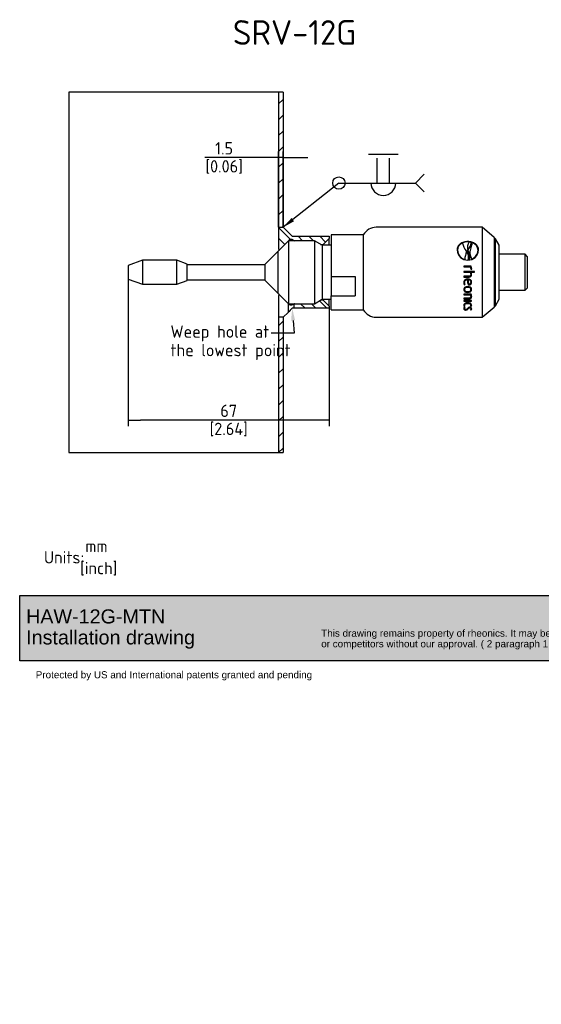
# Paper-space layout 'Installation' of a CAD drawing. Header units: millimetres. Extents: x -20 to 276, y -85 to 194.
# Tile 1 of 2: x -20 to 128, y -85 to 194. Entities that reach past the tile are written whole.
import ezdxf
from ezdxf import colors
from ezdxf.entities.mleader import LeaderData, LeaderLine
from ezdxf.math import Vec2, Vec3

# ---------------------------------------------------------------- set-up
doc = ezdxf.new("R2010")
doc.units = ezdxf.units.MM
for name, color, linetype in [('Default', 7, 'Continuous'), ('HAW-12G-MTN', 7, 'Continuous'), ('SRV_G0.5_B', 7, 'Continuous'), ('WALL-THIN', 7, 'Continuous')]:
    doc.layers.add(name, color=color, linetype=linetype)
doc.styles.add('SEACAD_Solid_Edge_ISO', font='seiso.ttf')
doc.dimstyles.new('Rheonics_Publish', dxfattribs={"dimtxt": 3.5, "dimasz": 3.5, "dimexe": 1.75, "dimexo": 0, "dimgap": 0.875, "dimtad": 1, "dimdec": 1, "dimlfac": 0.333333, "dimdsep": 46, "dimtxsty": 'SEACAD_Solid_Edge_ISO', "dimblk1": '_SE_FILLED', "dimblk2": '_SE_FILLED', "dimsah": 1, "dimcen": 1.75, "dimazin": 0, "dimtfac": 0.5, "dimtdec": 3, "dimtmove": 0, "dimatfit": 3, "dimfxl": 1, "dimarcsym": 0})
picture_1 = doc.add_image_def('image1.jpg', size_in_pixel=(1363, 928))
pattern_1 = [(315, (-20.132, 2e-15), (1.534422, 1.534422), [])]

# ---------------------------------------------------------------- blocks, each defined once
blk = doc.blocks.new('_SE_FILLED')
at = {"color": 0}
blk.add_line((0, 0), (-1, 0), dxfattribs=at)
blk.add_solid([(0, 0), (-1, -0.1665), (-1, 0.1665), (0, 0)], dxfattribs=at)
blk = doc.blocks.new('DMBLK30')
at = {"layer": 'Default', "color": 0, "linetype": 'Continuous', "lineweight": -2, "transparency": 16777216}
for p, q in [((53.43, 135.22), (53.43, 156.73)), ((54.71, 135.22), (54.71, 156.73)), ((49.93, 154.98), (32.54, 154.98)), ((54.71, 154.98), (53.43, 154.98)), ((58.21, 154.98), (61.71, 154.98))]:
    blk.add_line(p, q, dxfattribs=at)
at = {"layer": 'Defpoints', "color": 0, "linetype": 'Continuous', "transparency": 16777216}
for p in [(54.71, 154.98), (53.43, 135.22), (54.71, 135.22)]:
    blk.add_point(p, dxfattribs=at)
at = {"layer": 'Default', "color": 0, "linetype": 'Continuous', "lineweight": -2, "transparency": 16777216, "xscale": 3.5, "yscale": 3.5, "zscale": 3.5}
blk.add_blockref('_SE_FILLED', (53.43, 154.98), dxfattribs=at)
at = {"layer": 'Default', "color": 0, "linetype": 'Continuous', "lineweight": -2, "transparency": 16777216, "xscale": 3.5, "yscale": 3.5, "zscale": 3.5, "rotation": 180}
blk.add_blockref('_SE_FILLED', (54.71, 154.98), dxfattribs=at)
at = {"layer": 'Default', "color": 0, "linetype": 'Continuous', "transparency": 16777216, "char_height": 3.5, "attachment_point": 5, "style": 'SEACAD_Solid_Edge_ISO'}
for s, insert in [('\\A1;1.5', (38, 157.61)), ('[0.06]', (38, 152.33))]:
    blk.add_mtext(s, dxfattribs=dict(at, insert=insert))
blk = doc.blocks.new('SEANNOT_GROUP11')
at = {"layer": 'Default', "linetype": 'Continuous'}
blk.add_hatch(color=7, dxfattribs=at).paths.add_polyline_path([(77.22, 137.86), (74.84, 135.22), (77.94, 136.94)])
at = {"layer": 'Default', "color": 7, "linetype": 'Continuous'}
for p, q in [((99.03, 155.93), (107.43, 155.93)), ((101.48, 147.77), (101.48, 154.77)), ((104.98, 147.77), (104.98, 154.77)), ((90.63, 147.77), (95.88, 147.77)), ((90.63, 147.77), (112.33, 147.77))]:
    blk.add_line(p, q, dxfattribs=at)
for points in [[(114.8, 145.29), (112.33, 147.77), (112.33, 147.77), (114.8, 150.24)], [(90.63, 147.77), (74.84, 135.22)]]:
    blk.add_lwpolyline(points, dxfattribs=at)
blk.add_circle((90.63, 147.77), 1.75, dxfattribs=at)
blk.add_arc((103.23, 147.77), 3.5, 180, 0, dxfattribs=at)
blk = doc.blocks.new('DMBLK32')
at = {"layer": 'Default', "color": 0, "linetype": 'Continuous', "lineweight": -2, "transparency": 16777216}
for p, q in [((10.81, 122.47), (10.81, 78.83)), ((67.78, 112.27), (67.78, 78.83)), ((64.28, 80.58), (14.31, 80.58))]:
    blk.add_line(p, q, dxfattribs=at)
at = {"layer": 'Defpoints', "color": 0, "linetype": 'Continuous', "transparency": 16777216}
for p in [(10.81, 122.47), (67.78, 112.27), (10.81, 80.58)]:
    blk.add_point(p, dxfattribs=at)
at = {"layer": 'Default', "color": 0, "linetype": 'Continuous', "lineweight": -2, "transparency": 16777216, "xscale": 3.5, "yscale": 3.5, "zscale": 3.5, "rotation": 180}
blk.add_blockref('_SE_FILLED', (10.81, 80.58), dxfattribs=at)
at = {"layer": 'Default', "color": 0, "linetype": 'Continuous', "lineweight": -2, "transparency": 16777216, "xscale": 3.5, "yscale": 3.5, "zscale": 3.5}
blk.add_blockref('_SE_FILLED', (67.78, 80.58), dxfattribs=at)
at = {"layer": 'Default', "color": 0, "linetype": 'Continuous', "transparency": 16777216, "char_height": 3.5, "attachment_point": 5, "style": 'SEACAD_Solid_Edge_ISO'}
for s, insert in [('\\A1;67', (39.3, 83.22)), ('[2.64]', (39.3, 77.93))]:
    blk.add_mtext(s, dxfattribs=dict(at, insert=insert))
blk = doc.blocks.new('_DOT')
at = {"color": 0}
blk.add_line((0, 0), (-1, 0), dxfattribs=at)
at = {"color": 0, "const_width": 0.333}
blk.add_lwpolyline([(-0.1665, 0, 1), (0.1665, 0, 1)], format="xyb", close=True, dxfattribs=at)
blk = doc.blocks.new('SE9')
at = {"layer": 'WALL-THIN', "linetype": 'Continuous'}
h = blk.add_hatch(dxfattribs=at)
h.set_pattern_fill('LINE', angle=45, style=0)
h.paths.add_polyline_path([(74.84, 173.52), (73.57, 173.52), (73.57, 135.22), (73.59, 135.22), (74.84, 135.22)])
h = blk.add_hatch(dxfattribs=at)
h.set_pattern_fill('LINE', angle=45, style=0)
h.paths.add_polyline_path([(73.57, 71.37), (74.84, 71.37), (74.84, 109.72), (73.59, 109.72), (73.57, 109.72)])
at = {"layer": 'HAW-12G-MTN', "color": 7, "linetype": 'Continuous'}
for p, q in [((73.59, 129.06), (73.59, 135.22)), ((73.59, 135.22), (74.87, 135.22)), ((74.87, 135.22), (77.42, 132.67)), ((76.42, 131.38), (76.87, 131.82)), ((76.87, 131.82), (76.87, 131.38)), ((76.87, 131.82), (77.29, 131.82)), ((77.29, 131.82), (77.29, 131.38)), ((77.29, 131.82), (78.06, 131.38)), ((77.42, 132.67), (87.92, 132.67)), ((86.22, 130.39), (87.92, 132.09)), ((87.92, 132.67), (87.92, 132.09)), ((87.92, 130.12), (87.92, 132.09)), ((73.59, 129.06), (73.59, 128.58)), ((85.46, 130.39), (86.22, 130.39)), ((86.22, 130.12), (86.22, 130.39)), ((73.59, 116.36), (73.59, 115.88)), ((73.59, 109.72), (73.59, 115.88)), ((86.22, 114.55), (85.46, 114.55)), ((86.22, 114.55), (86.22, 114.82)), ((87.92, 112.85), (86.22, 114.55)), ((87.92, 112.85), (87.92, 114.82)), ((76.23, 113.72), (76.23, 111.08)), ((76.87, 113.57), (76.87, 113.16)), ((77.29, 113.57), (77.29, 113.16)), ((78.06, 113.57), (77.93, 113.49)), ((77.93, 112.27), (77.93, 113.49)), ((87.92, 112.27), (77.93, 112.27)), ((87.92, 112.85), (87.92, 112.27)), ((74.87, 109.72), (73.59, 109.72)), ((76.23, 111.08), (74.87, 109.72))]:
    blk.add_line(p, q, dxfattribs=at)
for centre, radius, start, end in [((73.8, 129.06), 0.213, 180, 285.827), ((73.8, 115.88), 0.213, 74.173, 180), ((101.2, 87.91), 34.07, 134.2828, 137.1422), ((62.35, 98.4), 20.7, 45.4653, 47.1032), ((77.08, 103.73), 9.43, 88.7088, 91.2912), ((83.23, 102.53), 12.17, 115.8013, 119.1856), ((77.07, 102.02), 10.29, 85.2337, 88.0965)]:
    blk.add_arc(centre, radius, start, end, dxfattribs=at)
at = {"layer": 'SRV_G0.5_B', "color": 7, "linetype": 'Continuous'}
for p, q in [((131.22, 135.22), (101.22, 135.22)), ((131.22, 135.22), (131.22, 109.72)), ((134.62, 132.37), (131.22, 135.22)), ((76.38, 131.38), (73.39, 128.38)), ((76.38, 131.38), (76.38, 113.57)), ((83.75, 131.38), (76.38, 131.38)), ((83.75, 131.38), (83.75, 113.57)), ((85.92, 130.12), (83.75, 131.38)), ((88.47, 133.1), (88.47, 121.33)), ((97.54, 133.1), (88.47, 133.1)), ((97.54, 133.1), (97.54, 111.85)), ((127.15, 131.11), (127.15, 131.17)), ((134.62, 132.37), (134.62, 112.57)), ((134.96, 131.97), (134.62, 132.37)), ((134.96, 112.97), (134.96, 131.97)), ((136.03, 130.12), (134.96, 131.97)), ((73.38, 128.38), (69.77, 124.77)), ((73.38, 128.38), (73.38, 116.56)), ((73.39, 128.38), (73.38, 128.38)), ((73.39, 128.38), (73.39, 116.56)), ((85.92, 130.12), (85.92, 114.82)), ((88.47, 130.12), (85.92, 130.12)), ((124.23, 128.68), (124.23, 128.72)), ((127.03, 129.71), (127.03, 129.67)), ((127.11, 128.82), (127.12, 128.85)), ((127.35, 129.15), (127.14, 128.86)), ((127.14, 128.81), (127.35, 129.11)), ((127.14, 128.86), (127.14, 128.79)), ((127.35, 129.11), (127.35, 129.15)), ((128.07, 130.64), (128.07, 130.69)), ((128.39, 130.81), (128.39, 130.87)), ((130.07, 128.68), (130.07, 128.72)), ((136.03, 114.82), (136.03, 130.12)), ((35.03, 125.87), (30.94, 124.38)), ((35.03, 125.87), (35.03, 119.07)), ((44.75, 125.87), (35.03, 125.87)), ((44.75, 119.07), (44.75, 125.87)), ((47.67, 124.81), (44.75, 125.87)), ((126.3, 126.13), (126.3, 126.16)), ((126.82, 128.28), (126.82, 128.32)), ((126.82, 128.26), (126.83, 128.3)), ((126.82, 128.24), (126.82, 128.28)), ((127.24, 126), (127.25, 126.04)), ((127.57, 126.03), (127.58, 126.07)), ((127.7, 126.65), (127.7, 126.69)), ((127.72, 128.11), (127.72, 128.07)), ((128.27, 126.22), (128.27, 126.25)), ((136.62, 127.57), (136.03, 127.57)), ((143.42, 127.57), (136.62, 127.57)), ((143.42, 117.37), (143.42, 127.57)), ((144.1, 126.89), (143.42, 127.57)), ((144.1, 118.05), (144.1, 126.89)), ((30.94, 124.38), (30.94, 120.56)), ((47.67, 120.13), (47.67, 124.81)), ((69.77, 124.6), (47.67, 124.6)), ((69.77, 120.18), (69.77, 124.77)), ((128.1, 124.23), (126.04, 124.23)), ((126.04, 124.23), (126.04, 124)), ((128.1, 124.22), (126.04, 124.22)), ((126.04, 124), (127.96, 124)), ((128.04, 123.52), (128.03, 123.36)), ((128.04, 123.49), (128.03, 123.36)), ((128.03, 123.36), (128.23, 123.31)), ((128.04, 123.49), (128.04, 123.5)), ((128.1, 124.22), (128.1, 124.23)), ((30.94, 120.56), (35.03, 119.07)), ((44.75, 119.07), (47.67, 120.13)), ((47.67, 120.34), (69.77, 120.34)), ((69.77, 120.18), (73.38, 116.56)), ((88.47, 121.33), (95.27, 121.33)), ((88.47, 121.33), (88.47, 115.83)), ((95.27, 121.33), (95.27, 115.83)), ((129.02, 122.72), (126.04, 122.72)), ((126.04, 122.72), (126.04, 122.72)), ((129.02, 122.72), (126.04, 122.72)), ((126.04, 122.72), (126.04, 122.48)), ((126.04, 122.48), (127.9, 122.48)), ((127.52, 121.37), (126.04, 121.37)), ((126.04, 121.37), (126.04, 121.13)), ((126.04, 121.14), (127.53, 121.14)), ((126.04, 121.13), (127.53, 121.13)), ((127, 120.38), (127, 120.36)), ((127.18, 120.39), (127.18, 120.38)), ((127.53, 121.14), (127.53, 121.13)), ((127.92, 122.45), (127.92, 122.45)), ((128.04, 121.97), (128.04, 121.97)), ((128.1, 122.48), (128.1, 122.48)), ((128.1, 122.48), (129.02, 122.48)), ((129.02, 122.72), (129.02, 122.72)), ((129.02, 122.48), (129.02, 122.72)), ((35.03, 119.07), (44.75, 119.07)), ((126.15, 118.97), (126.32, 119.04)), ((126.15, 118.95), (126.33, 119.02)), ((126.15, 118.97), (126.15, 118.95)), ((126.2, 119.61), (126.2, 119.59)), ((126.2, 117.64), (126.2, 117.6)), ((127.12, 118.24), (127.12, 118.21)), ((127.22, 118.91), (127.22, 118.89)), ((127.22, 118.91), (127.35, 118.91)), ((127.22, 118.89), (127.35, 118.88)), ((127.35, 118.91), (127.35, 118.88)), ((128.05, 117.64), (128.05, 117.6)), ((128.06, 119.71), (128.06, 119.69)), ((136.03, 117.37), (136.62, 117.37)), ((136.62, 117.37), (143.42, 117.37)), ((143.42, 117.37), (144.1, 118.05)), ((73.38, 116.56), (73.39, 116.56)), ((73.39, 116.56), (76.38, 113.57)), ((83.75, 113.57), (85.92, 114.82)), ((85.92, 114.82), (88.47, 114.82)), ((88.47, 115.83), (95.27, 115.83)), ((88.47, 111.85), (88.47, 115.83)), ((128.1, 116.31), (126.04, 116.31)), ((126.04, 116.31), (126.04, 116.1)), ((126.04, 116.14), (127.96, 116.14)), ((126.04, 116.1), (127.96, 116.1)), ((127.52, 115.16), (126.04, 115.16)), ((126.04, 115.16), (126.04, 114.97)), ((126.04, 115.02), (127.53, 115.02)), ((126.04, 114.97), (127.53, 114.97)), ((128.2, 114.45), (126.04, 114.45)), ((126.04, 114.45), (126.04, 114.26)), ((127.12, 116.83), (127.12, 116.79)), ((127.53, 115.02), (127.53, 114.97)), ((127.96, 116.14), (127.96, 116.1)), ((128.05, 115.69), (128.05, 115.65)), ((128.2, 114.26), (128.2, 114.45)), ((134.96, 112.97), (136.03, 114.82)), ((76.38, 113.57), (83.75, 113.57)), ((88.47, 111.85), (97.54, 111.85)), ((126.04, 114.32), (128.2, 114.32)), ((126.04, 114.26), (128.2, 114.26)), ((126.15, 112.91), (126.29, 112.95)), ((126.15, 112.91), (126.15, 112.84)), ((126.15, 112.84), (126.33, 112.9)), ((126.33, 112.54), (126.15, 112.6)), ((126.2, 112.29), (126.2, 112.22)), ((126.21, 113.24), (126.21, 113.18)), ((126.59, 111.85), (126.59, 111.78)), ((127.12, 113.72), (127.12, 113.66)), ((127.69, 112.48), (127.69, 112.41)), ((127.92, 112.9), (128.1, 112.84)), ((127.92, 111.87), (128.1, 111.82)), ((127.96, 112.95), (128.1, 112.91)), ((127.97, 111.93), (128.1, 111.89)), ((128.04, 113.24), (128.04, 113.18)), ((128.05, 112.2), (128.05, 112.14)), ((128.1, 112.91), (128.1, 112.84)), ((128.1, 111.89), (128.1, 111.82)), ((131.22, 109.72), (134.62, 112.57)), ((134.62, 112.57), (134.96, 112.97)), ((101.22, 109.72), (131.22, 109.72))]:
    blk.add_line(p, q, dxfattribs=at)
for centre, radius, start, end in [((101.22, 130.97), 4.25, 90, 150), ((127.08, 128.9), 2.98, 183.3624, 271.3035), ((126.46, 128.69), 2.23, 110.9789, 179.2354), ((127.01, 128.85), 2.79, 182.683, 255.2126), ((127, 128.82), 2.77, 182.8209, 255.4497), ((130.79, 131.73), 5.22, 190.5598, 217.5169), ((122.24, 125.24), 5.52, 33.9644, 36.8996), ((131.03, 126.28), 4.66, 147.0314, 154.2946), ((129.59, 129.55), 2.57, 143.9003, 195.8446), ((129.58, 129.51), 2.56, 176.3491, 195.5985), ((130.27, 129.69), 3.26, 196.016, 206.3805), ((127.22, 128.9), 2.98, 268.695, 356.6313), ((127.17, 127.27), 3.81, 76.5068, 84.7509), ((130.9, 128.04), 3.18, 153.7982, 214.1803), ((125.94, 130.7), 2.46, 329.0547, 3.8844), ((127.31, 128.84), 2.76, 290.2439, 357.5799), ((127.33, 128.8), 2.74, 289.9924, 357.4662), ((127.76, 128.65), 2.31, 1.7149, 74.2735), ((125.97, 130.65), 2.43, 0.8909, 3.8998), ((132.16, 125.87), 5.87, 155.7086, 177.1731), ((132.09, 125.84), 5.8, 155.5588, 177.1477), ((127.15, 128.97), 2.98, 271.8382, 278.2082), ((127.15, 129.02), 2.98, 271.8365, 278.2013), ((124.91, 126.88), 2.79, 343.017, 29.0348), ((124.96, 126.85), 2.74, 342.5588, 355.8163), ((130.86, 128), 3.14, 178.6255, 214.4019), ((126.74, 123.54), 1.31, 359.2557, 20.6916), ((126.39, 123.51), 1.86, 359.5661, 23.0723), ((126.41, 123.5), 1.83, 359.5675, 23.2188), ((127.7, 123.43), 0.545, 346.9958, 6.8905), ((485.44, 174.5), 362.51, 188.5861, 188.8209), ((490.16, 174.83), 367.23, 188.5297, 188.763), ((517, 177.49), 393.98, 188.3354, 188.5226), ((126.98, 121.96), 1.06, 0.6894, 29.9048), ((127, 121.96), 1.04, 0.7032, 28.9732), ((127.03, 121.92), 1.21, 27.4217, 27.9049), ((127.01, 121.91), 1.23, 1.1603, 27.7138), ((127.36, 119.59), 1.36, 179.1413, 207.028), ((127.38, 119.57), 1.38, 178.7787, 206.8601), ((127.4, 119.58), 1.2, 179.4082, 207.6099), ((126.93, 115.71), 1.12, 359.4384, 22.8831), ((126.91, 115.66), 1.14, 359.4379, 22.7385), ((126.7, 115.64), 1.55, 0.1928, 25.3182), ((101.22, 113.97), 4.25, 210, 270), ((126.48, 113.25), 0.479, 183.4368, 226.3998), ((126.5, 113.2), 0.495, 181.0393, 225.5972), ((126.61, 112.2), 0.614, 139.2283, 178.0051), ((126.73, 112.25), 0.537, 145.2017, 175.4569), ((126.74, 112.18), 0.542, 138.1898, 175.5085), ((126.6, 113.19), 0.398, 181.5969, 226.6164), ((126.65, 112.51), 0.661, 264.833, 332.5767), ((126.65, 112.44), 0.66, 264.8769, 332.8563), ((127.64, 111.92), 0.649, 86.2838, 154.232), ((127.65, 113.19), 0.399, 313.4398, 358.3533), ((127.69, 112.16), 0.366, 309.5369, 357.0359), ((127.76, 113.26), 0.487, 314.0296, 354.3519), ((127.75, 113.2), 0.492, 314.2614, 359.1023), ((127.81, 112.22), 0.436, 311.214, 355.2705), ((127.81, 112.15), 0.44, 311.4514, 359.2734)]:
    blk.add_arc(centre, radius, start, end, dxfattribs=at)
for points, knots in [([(127.15, 131.17), (126.95, 131.17), (126.75, 131.16), (126.36, 131.1), (126.16, 131.06), (125.61, 130.89), (125.28, 130.72), (124.71, 130.28), (124.49, 130.01), (124.26, 129.56), (124.2, 129.4), (124.12, 129.07), (124.11, 128.9), (124.1, 128.72)], [0, 0, 0, 0, 0.125, 0.125, 0.25, 0.25, 0.5, 0.5, 0.75, 0.75, 0.875, 0.875, 1, 1, 1, 1]), ([(130.19, 128.72), (130.19, 128.9), (130.18, 129.07), (130.1, 129.4), (130.04, 129.56), (129.81, 130.01), (129.58, 130.28), (129.02, 130.72), (128.68, 130.89), (128.13, 131.06), (127.94, 131.1), (127.55, 131.16), (127.35, 131.17), (127.15, 131.17)], [0, 0, 0, 0, 0.125, 0.125, 0.25, 0.25, 0.5, 0.5, 0.75, 0.75, 0.875, 0.875, 1, 1, 1, 1]), ([(127.15, 131.11), (126.95, 131.11), (126.75, 131.1), (126.36, 131.04), (126.17, 131), (125.62, 130.83), (125.28, 130.66), (124.72, 130.23), (124.49, 129.96), (124.26, 129.51), (124.2, 129.35), (124.12, 129.03), (124.11, 128.86), (124.1, 128.69)], [0, 0, 0, 0, 0.125, 0.125, 0.25, 0.25, 0.5, 0.5, 0.75, 0.75, 0.875, 0.875, 0.9961488, 0.9961488, 0.9961488, 0.9961488]), ([(130.19, 128.7), (130.19, 128.87), (130.17, 129.03), (130.1, 129.36), (130.04, 129.52), (129.81, 129.97), (129.58, 130.23), (129.02, 130.67), (128.68, 130.83), (128.13, 131), (127.94, 131.04), (127.55, 131.1), (127.35, 131.11), (127.15, 131.11)], [0.004909, 0.004909, 0.004909, 0.004909, 0.125, 0.125, 0.25, 0.25, 0.5, 0.5, 0.75, 0.75, 0.875, 0.875, 1, 1, 1, 1]), ([(128.05, 130.97), (128.1, 130.67), (128.04, 130.35), (127.77, 129.74), (127.57, 129.44), (127.35, 129.15)], [0, 0, 0, 0, 0.5, 0.5, 1, 1, 1, 1]), ([(127.35, 129.11), (127.57, 129.4), (127.77, 129.69), (127.99, 130.22), (128.05, 130.43), (128.06, 130.64)], [0, 0, 0, 0, 0.5, 0.5, 0.8456191, 0.8456191, 0.8456191, 0.8456191]), ([(126.82, 128.26), (127.03, 127.93), (127.22, 127.57), (127.36, 127), (127.38, 126.8), (127.37, 126.59), (127.37, 126.58), (127.37, 126.57)], [0, 0, 0, 0, 0.5, 0.5, 0.75, 0.75, 0.7601454, 0.7601454, 0.7601454, 0.7601454]), ([(127.25, 126.04), (127.32, 126.24), (127.37, 126.43), (127.38, 126.84), (127.36, 127.04), (127.22, 127.62), (127.04, 127.97), (126.83, 128.3)], [0, 0, 0, 0, 0.25, 0.25, 0.5, 0.5, 1, 1, 1, 1]), ([(127.12, 120.59), (126.84, 120.58), (126.54, 120.53), (126.21, 120.26), (126.13, 120.14), (126.02, 119.88), (126, 119.74), (126, 119.6)], [0, 0, 0, 0, 0.5, 0.5, 0.75, 0.75, 1, 1, 1, 1]), ([(126.2, 119.61), (126.2, 119.82), (126.26, 120.03), (126.57, 120.31), (126.79, 120.36), (127, 120.38)], [0, 0, 0, 0, 0.5, 0.5, 1, 1, 1, 1]), ([(126.2, 119.59), (126.2, 119.8), (126.26, 120.01), (126.57, 120.29), (126.79, 120.35), (127, 120.36)], [0, 0, 0, 0, 0.5, 0.5, 1, 1, 1, 1]), ([(128.24, 119.69), (128.24, 119.82), (128.22, 119.96), (128.1, 120.19), (128.01, 120.3), (127.67, 120.53), (127.4, 120.58), (127.12, 120.59)], [0, 0, 0, 0, 0.25, 0.25, 0.5, 0.5, 1, 1, 1, 1]), ([(128.06, 119.71), (128.05, 119.91), (127.95, 120.12), (127.6, 120.34), (127.39, 120.38), (127.18, 120.39)], [0, 0, 0, 0, 0.5, 0.5, 1, 1, 1, 1]), ([(128.06, 119.69), (128.05, 119.9), (127.95, 120.1), (127.6, 120.33), (127.39, 120.37), (127.18, 120.38)], [0, 0, 0, 0, 0.5, 0.5, 1, 1, 1, 1]), ([(128.04, 121.97), (128.04, 121.91), (128.04, 121.86), (128.03, 121.8), (128.01, 121.73), (127.99, 121.66), (127.95, 121.59), (127.93, 121.55), (127.9, 121.51), (127.86, 121.48), (127.83, 121.45), (127.78, 121.43), (127.74, 121.41), (127.68, 121.39), (127.62, 121.38), (127.56, 121.37), (127.55, 121.37), (127.53, 121.37), (127.52, 121.37)], [0, 0, 0, 0, 0.187615, 0.187615, 0.187615, 0.431464, 0.431464, 0.431464, 0.591642, 0.591642, 0.591642, 0.751885, 0.751885, 0.751885, 0.949139, 0.949139, 0.949139, 1, 1, 1, 1]), ([(127.53, 121.14), (127.63, 121.15), (127.73, 121.16), (127.92, 121.23), (128.01, 121.29), (128.2, 121.53), (128.24, 121.74), (128.24, 121.94)], [0, 0, 0, 0, 0.25, 0.25, 0.5, 0.5, 1, 1, 1, 1]), ([(127.53, 121.13), (127.63, 121.14), (127.73, 121.15), (127.92, 121.23), (128.01, 121.29), (128.2, 121.52), (128.24, 121.73), (128.24, 121.94)], [0, 0, 0, 0, 0.25, 0.25, 0.5, 0.5, 1, 1, 1, 1]), ([(127.12, 118.44), (126.85, 118.43), (126.58, 118.39), (126.25, 118.18), (126.15, 118.08), (126.03, 117.85), (126, 117.73), (126, 117.6)], [0, 0, 0, 0, 0.5, 0.5, 0.75, 0.75, 1, 1, 1, 1]), ([(126, 117.62), (126.01, 117.5), (126.03, 117.38), (126.15, 117.17), (126.25, 117.08), (126.58, 116.87), (126.86, 116.83), (127.12, 116.83)], [0.0115185, 0.0115185, 0.0115185, 0.0115185, 0.25, 0.25, 0.5, 0.5, 1, 1, 1, 1]), ([(126, 117.6), (126, 117.48), (126.03, 117.35), (126.15, 117.13), (126.24, 117.04), (126.58, 116.84), (126.85, 116.8), (127.12, 116.79)], [0, 0, 0, 0, 0.25, 0.25, 0.5, 0.5, 1, 1, 1, 1]), ([(127.12, 118.24), (126.91, 118.24), (126.7, 118.22), (126.42, 118.07), (126.34, 118), (126.23, 117.83), (126.2, 117.73), (126.2, 117.64)], [0, 0, 0, 0, 0.5, 0.5, 0.75, 0.75, 1, 1, 1, 1]), ([(127.12, 118.21), (126.91, 118.21), (126.7, 118.19), (126.42, 118.04), (126.33, 117.97), (126.23, 117.8), (126.2, 117.7), (126.2, 117.6)], [0, 0, 0, 0, 0.5, 0.5, 0.75, 0.75, 1, 1, 1, 1]), ([(126.2, 117.6), (126.2, 117.5), (126.23, 117.41), (126.33, 117.24), (126.42, 117.17), (126.69, 117.03), (126.91, 117.01), (127.12, 117)], [0, 0, 0, 0, 0.25, 0.25, 0.5, 0.5, 1, 1, 1, 1]), ([(128.24, 117.6), (128.24, 117.73), (128.22, 117.85), (128.1, 118.08), (128, 118.17), (127.67, 118.39), (127.39, 118.43), (127.12, 118.44)], [0, 0, 0, 0, 0.25, 0.25, 0.5, 0.5, 1, 1, 1, 1]), ([(128.05, 117.64), (128.04, 117.73), (128.02, 117.83), (127.91, 118), (127.83, 118.07), (127.55, 118.21), (127.34, 118.24), (127.12, 118.24)], [0, 0, 0, 0, 0.25, 0.25, 0.5, 0.5, 1, 1, 1, 1]), ([(128.05, 117.6), (128.04, 117.7), (128.02, 117.8), (127.91, 117.97), (127.83, 118.04), (127.55, 118.19), (127.34, 118.21), (127.12, 118.21)], [0, 0, 0, 0, 0.25, 0.25, 0.5, 0.5, 1, 1, 1, 1]), ([(127.12, 116.83), (127.39, 116.83), (127.67, 116.87), (128, 117.08), (128.09, 117.17), (128.21, 117.38), (128.24, 117.5), (128.24, 117.62)], [0, 0, 0, 0, 0.5, 0.5, 0.75, 0.75, 0.9900231, 0.9900231, 0.9900231, 0.9900231]), ([(127.12, 117), (127.34, 117.01), (127.55, 117.03), (127.83, 117.17), (127.91, 117.24), (128.02, 117.4), (128.04, 117.5), (128.05, 117.6)], [0, 0, 0, 0, 0.5, 0.5, 0.75, 0.75, 1, 1, 1, 1]), ([(127.12, 116.79), (127.39, 116.8), (127.67, 116.84), (128, 117.04), (128.1, 117.13), (128.22, 117.35), (128.24, 117.48), (128.24, 117.6)], [0, 0, 0, 0, 0.5, 0.5, 0.75, 0.75, 1, 1, 1, 1]), ([(127.35, 118.91), (127.58, 118.91), (127.82, 118.96), (128.08, 119.18), (128.14, 119.27), (128.23, 119.48), (128.24, 119.6), (128.24, 119.71)], [0, 0, 0, 0, 0.5, 0.5, 0.75, 0.75, 1, 1, 1, 1]), ([(127.35, 118.88), (127.58, 118.89), (127.82, 118.94), (128.08, 119.16), (128.14, 119.25), (128.23, 119.46), (128.24, 119.58), (128.24, 119.69)], [0, 0, 0, 0, 0.5, 0.5, 0.75, 0.75, 1, 1, 1, 1]), ([(127.37, 119.1), (127.42, 119.1), (127.48, 119.11), (127.54, 119.12), (127.62, 119.13), (127.7, 119.15), (127.77, 119.19), (127.82, 119.21), (127.87, 119.25), (127.91, 119.28), (127.95, 119.32), (127.98, 119.37), (128, 119.42), (128.02, 119.47), (128.04, 119.52), (128.05, 119.58), (128.05, 119.61), (128.06, 119.65), (128.06, 119.69)], [0, 0, 0, 0, 0.16344, 0.16344, 0.16344, 0.403536, 0.403536, 0.403536, 0.565526, 0.565526, 0.565526, 0.727537, 0.727537, 0.727537, 0.889779, 0.889779, 0.889779, 1, 1, 1, 1]), ([(128.05, 115.65), (128.05, 115.6), (128.04, 115.55), (128.03, 115.51), (128.02, 115.46), (128.01, 115.41), (127.98, 115.37), (127.96, 115.33), (127.93, 115.3), (127.89, 115.27), (127.85, 115.24), (127.81, 115.22), (127.77, 115.2), (127.72, 115.18), (127.67, 115.17), (127.62, 115.16), (127.59, 115.16), (127.55, 115.16), (127.52, 115.16)], [0, 0, 0, 0, 0.189209, 0.189209, 0.189209, 0.380254, 0.380254, 0.380254, 0.549251, 0.549251, 0.549251, 0.718433, 0.718433, 0.718433, 0.886498, 0.886498, 0.886498, 1, 1, 1, 1]), ([(127.53, 115.02), (127.63, 115.02), (127.74, 115.03), (127.93, 115.09), (128.01, 115.14), (128.2, 115.34), (128.24, 115.5), (128.24, 115.67)], [0, 0, 0, 0, 0.25, 0.25, 0.5, 0.5, 0.9741605, 0.9741605, 0.9741605, 0.9741605]), ([(127.53, 114.97), (127.63, 114.97), (127.74, 114.98), (127.93, 115.04), (128.01, 115.09), (128.21, 115.3), (128.24, 115.47), (128.24, 115.65)], [0, 0, 0, 0, 0.25, 0.25, 0.5, 0.5, 1, 1, 1, 1]), ([(127.12, 113.84), (126.85, 113.83), (126.57, 113.8), (126.25, 113.62), (126.15, 113.55), (126.03, 113.38), (126, 113.28), (126, 113.19)], [0, 0, 0, 0, 0.5, 0.5, 0.75, 0.75, 1, 1, 1, 1]), ([(126, 112.25), (126.01, 112.16), (126.04, 112.06), (126.18, 111.94), (126.25, 111.91), (126.41, 111.86), (126.5, 111.85), (126.59, 111.85)], [0.0516469, 0.0516469, 0.0516469, 0.0516469, 0.5, 0.5, 0.75, 0.75, 1, 1, 1, 1]), ([(126, 112.22), (126, 112.11), (126.03, 112), (126.18, 111.87), (126.25, 111.84), (126.41, 111.79), (126.5, 111.78), (126.59, 111.78)], [0, 0, 0, 0, 0.5, 0.5, 0.75, 0.75, 1, 1, 1, 1]), ([(126.6, 111.92), (126.55, 111.92), (126.5, 111.92), (126.46, 111.93), (126.42, 111.94), (126.39, 111.95), (126.36, 111.97), (126.33, 111.98), (126.3, 112), (126.28, 112.02), (126.25, 112.05), (126.23, 112.08), (126.22, 112.11), (126.2, 112.15), (126.2, 112.18), (126.2, 112.22)], [0, 0, 0, 0, 0.194014, 0.194014, 0.194014, 0.355281, 0.355281, 0.355281, 0.515947, 0.515947, 0.515947, 0.745283, 0.745283, 0.745283, 1, 1, 1, 1]), ([(126.21, 113.24), (126.21, 113.39), (126.33, 113.53), (126.69, 113.69), (126.91, 113.72), (127.12, 113.72)], [0, 0, 0, 0, 0.5, 0.5, 1, 1, 1, 1]), ([(126.21, 113.18), (126.21, 113.33), (126.33, 113.47), (126.69, 113.64), (126.91, 113.66), (127.12, 113.66)], [0, 0, 0, 0, 0.5, 0.5, 1, 1, 1, 1]), ([(127.06, 112.2), (127.02, 112.13), (126.98, 112.06), (126.87, 111.98), (126.83, 111.95), (126.72, 111.92), (126.66, 111.92), (126.6, 111.92)], [0, 0, 0, 0, 0.5, 0.5, 0.75, 0.75, 1, 1, 1, 1]), ([(128.24, 113.19), (128.24, 113.38), (128.11, 113.57), (127.67, 113.8), (127.4, 113.83), (127.12, 113.84)], [0, 0, 0, 0, 0.5, 0.5, 1, 1, 1, 1]), ([(127.12, 113.72), (127.34, 113.72), (127.56, 113.69), (127.92, 113.53), (128.04, 113.39), (128.04, 113.24)], [0, 0, 0, 0, 0.5, 0.5, 1, 1, 1, 1]), ([(127.12, 113.66), (127.34, 113.66), (127.56, 113.64), (127.92, 113.47), (128.04, 113.33), (128.04, 113.18)], [0, 0, 0, 0, 0.5, 0.5, 1, 1, 1, 1]), ([(127.24, 112.2), (127.28, 112.27), (127.32, 112.33), (127.42, 112.42), (127.47, 112.44), (127.57, 112.47), (127.63, 112.48), (127.69, 112.48)], [0, 0, 0, 0, 0.5, 0.5, 0.75, 0.75, 1, 1, 1, 1]), ([(127.24, 112.14), (127.28, 112.2), (127.32, 112.26), (127.42, 112.35), (127.47, 112.38), (127.57, 112.41), (127.63, 112.41), (127.69, 112.41)], [0, 0, 0, 0, 0.5, 0.5, 0.75, 0.75, 1, 1, 1, 1]), ([(128.24, 112.15), (128.24, 112.24), (128.21, 112.35), (128.02, 112.51), (127.85, 112.56), (127.69, 112.56)], [0, 0, 0, 0, 0.5, 0.5, 1, 1, 1, 1]), ([(127.69, 112.48), (127.73, 112.48), (127.77, 112.47), (127.81, 112.46), (127.85, 112.46), (127.89, 112.44), (127.92, 112.42), (127.94, 112.41), (127.97, 112.39), (127.99, 112.37), (128.01, 112.35), (128.02, 112.32), (128.03, 112.3), (128.05, 112.27), (128.05, 112.24), (128.05, 112.2)], [0, 0, 0, 0, 0.195659, 0.195659, 0.195659, 0.387082, 0.387082, 0.387082, 0.559453, 0.559453, 0.559453, 0.75248, 0.75248, 0.75248, 1, 1, 1, 1]), ([(127.69, 112.41), (127.73, 112.41), (127.77, 112.41), (127.81, 112.4), (127.85, 112.39), (127.89, 112.37), (127.92, 112.36), (127.94, 112.34), (127.97, 112.32), (127.99, 112.3), (128.01, 112.28), (128.02, 112.26), (128.03, 112.23), (128.05, 112.2), (128.05, 112.17), (128.05, 112.14)], [0, 0, 0, 0, 0.193798, 0.193798, 0.193798, 0.383419, 0.383419, 0.383419, 0.554943, 0.554943, 0.554943, 0.747444, 0.747444, 0.747444, 1, 1, 1, 1])]:
    blk.add_open_spline(points, degree=3, knots=knots, dxfattribs=at)
at = {"layer": 'WALL-THIN', "color": 7, "linetype": 'Continuous'}
for p, q in [((73.57, 173.52), (73.57, 135.22)), ((74.84, 173.52), (74.84, 135.22)), ((73.57, 135.22), (74.84, 135.22)), ((73.57, 109.72), (73.57, 71.37)), ((74.84, 109.72), (73.57, 109.72)), ((74.84, 109.72), (74.84, 71.37))]:
    blk.add_line(p, q, dxfattribs=at)
blk = doc.blocks.new('SE11')
at = {"layer": 'Default', "color": 7, "linetype": 'Continuous'}
blk.add_line((14.12, 173.52), (14.12, 71.37), dxfattribs=at)
blk = doc.blocks.new('SE12')
at = {"layer": 'Default', "color": 7, "linetype": 'Continuous'}
blk.add_line((14.12, 71.37), (74.84, 71.37), dxfattribs=at)
blk = doc.blocks.new('SE13')
at = {"layer": 'Default', "color": 7, "linetype": 'Continuous'}
blk.add_line((74.84, 173.52), (14.12, 173.52), dxfattribs=at)
blk = doc.blocks.new('Block1')
at = {"layer": 'Default', "linetype": 'Continuous'}
blk.add_hatch(color=7, dxfattribs=at).paths.add_polyline_path([(207.88, 0), (0, 0), (0, -18.48), (207.88, -18.48)])
at = {"layer": 'Default', "color": 7, "linetype": 'Continuous'}
for p, q in [((0, 0), (207.88, 0)), ((0, -18.48), (0, 0)), ((207.88, 0), (207.88, -18.48)), ((207.88, -18.48), (0, -18.48))]:
    blk.add_line(p, q, dxfattribs=at)
image = blk.add_image(picture_1, insert=(217.94, -29.22), size_in_units=(77.52, 52.78))
image.dxf.flags = 7
ml = blk.add_multileader_mtext('Standard', dxfattribs=at)
ml.set_content('{\\pxsm0.9;\\fArial|b0||i0||c0|p34;\\W1.;This drawing remains property of rheonics. It may be neither copied nor informed to third persons \\Por competitors without our approval. ( 2 paragraph 1 fig.7 copyright act of 9th Sept. 1965)\\P}', color=7)
ml.set_leader_properties()
ml.set_arrow_properties(name='DOT')
ml.build(insert=Vec2(0, 0))
ml.multileader.update_dxf_attribs({"leader_type": 0, "dogleg_length": 0, "arrow_head_size": 2})
ctx = ml.context
ctx.base_point, ctx.char_height, ctx.arrow_head_size, ctx.landing_gap_size = Vec3(84.7, -10.93), 2, 2, 0.7
ctx.mtext.insert = Vec3(85.4, -9.64)
ml = blk.add_multileader_mtext('Standard', dxfattribs=at)
ml.set_content('{\\pxsm0.9;\\fArial|b0||i0||c0|p34;\\W1.;Protected by US and International patents granted and pending\\P}', color=7)
ml.set_leader_properties()
ml.set_arrow_properties(name='DOT')
ml.build(insert=Vec2(0, 0))
ml.multileader.update_dxf_attribs({"leader_type": 0, "dogleg_length": 0, "arrow_head_size": 2})
ctx = ml.context
ctx.base_point, ctx.char_height, ctx.arrow_head_size, ctx.landing_gap_size = Vec3(3.85, -22.7), 2, 2, 0.7
ctx.mtext.insert = Vec3(4.55, -21.41)

psp = doc.layouts.new('Installation')

# ---------------------------------------------------------------- hatches: boundary and pattern name
at = {"layer": 'Default', "linetype": 'Continuous'}
h = psp.add_hatch(dxfattribs=at)
h.set_pattern_fill('LINE', scale=0.683465, angle=-45, style=0)
h.set_pattern_definition(pattern_1)
edge = h.paths.add_edge_path()
edge.add_line((63.616, 131.377), (65.327, 130.389))
edge.add_line((65.327, 130.389), (66.085, 130.389))
edge.add_line((66.085, 130.389), (67.785, 132.089))
edge.add_line((67.785, 132.089), (67.785, 132.671))
edge.add_line((67.785, 132.671), (57.284, 132.671))
edge.add_line((57.284, 132.671), (54.734, 135.221))
edge.add_line((54.734, 135.221), (53.459, 135.221))
edge.add_line((53.459, 135.221), (53.459, 129.059))
edge.add_arc((53.672, 129.059), 0.213, 180, 285.82698)
edge.add_line((53.729, 128.854), (56.252, 131.377))
edge.add_line((56.252, 131.377), (56.29, 131.377))
edge.add_line((56.29, 131.377), (56.735, 131.821))
edge.add_line((56.735, 131.821), (57.16, 131.821))
edge.add_line((57.16, 131.821), (57.929, 131.377))
edge.add_line((57.929, 131.377), (63.616, 131.377))
h = psp.add_hatch(dxfattribs=at)
h.set_pattern_fill('LINE', scale=0.683465, angle=-45, style=0)
h.set_pattern_definition(pattern_1)
h.paths.add_polyline_path([(57.797, 112.271), (67.785, 112.271), (67.785, 112.853), (66.085, 114.553), (65.327, 114.553), (63.616, 113.565), (57.929, 113.565), (57.797, 113.489)])
h = psp.add_hatch(dxfattribs=at)
h.set_pattern_fill('LINE', scale=0.68346, angle=-45, style=0)
h.paths.add_polyline_path([(74.842, 109.721), (73.591, 109.721)])

# ---------------------------------------------------------------- block references
at = {"layer": 'Default'}
for name in ['SE11', 'SE13', 'SE9', 'SEANNOT_GROUP11', 'SE12']:
    psp.add_blockref(name, (-20.132, 0), dxfattribs=at)
at = {"layer": 'Default', "color": 7}
psp.add_blockref('Block1', (-19.899, 30.843), dxfattribs=at)

# ---------------------------------------------------------------- texts
at = {"layer": 'Default', "insert": (40.479, 193.932), "char_height": 7, "width": 36.16678, "attachment_point": 1}
psp.add_mtext('{\\fSolid Edge ISO|b0||i0||c0|p34;\\C7;\\H7.;\\W1.;SRV-12G}', dxfattribs=at)

# ---------------------------------------------------------------- dimensions: what is measured, and where the dimension line sits
at = {"layer": 'Default', "color": 7, "linetype": 'Continuous'}
dim = psp.add_linear_dim(base=(54.71, 154.984), p1=(53.435, 135.221), p2=(54.71, 135.221), angle=0, text='\\A1;<>', dimstyle='Rheonics_Publish', override={"dimlfac": 1.176471, "dimpost": '\\X'}, dxfattribs=at)
dim.commit()
dim.dimension.update_dxf_attribs({"geometry": 'DMBLK30', "text_midpoint": (37.999, 154.984), "dimtype": 161})
dim = psp.add_linear_dim(base=(10.811, 80.575), p1=(67.785, 112.271), p2=(10.811, 122.471), text='\\A1;<>', dimstyle='Rheonics_Publish', override={"dimdec": 0, "dimlfac": 1.176471, "dimpost": '\\X'}, dxfattribs=at)
dim.commit()
dim.dimension.update_dxf_attribs({"geometry": 'DMBLK32', "text_midpoint": (39.298, 80.575), "dimtype": 160})

# ---------------------------------------------------------------- leaders
ml = psp.add_multileader_mtext('Standard', dxfattribs=at)
ml.set_content('{\\pxsm0.9;\\fSolid Edge ISO|b0||i0||c0|p34;\\W1.;Weep hole at \\Pthe lowest point\\P}', color=7)
ml.set_leader_properties()
ml.build(insert=Vec2(0, 0))
ml.multileader.update_dxf_attribs({"dogleg_length": 6.498, "arrow_head_size": 3.5})
ctx = ml.context
ctx.base_point, ctx.char_height, ctx.arrow_head_size, ctx.landing_gap_size, ctx.plane_origin = Vec3(21.563, 105.214), 3.5, 3.5, 1.225, Vec3(-20.132, 0)
notes = []
notes.append((ctx, [(0, (1, 1, 0), (57.805, 105.214), (-1, 0), 6.498, [(0, [(57.284, 112.301)], 0, [])])]))
ctx.mtext.insert = Vec3(22.81, 107.429)
ml = psp.add_multileader_mtext('Standard', dxfattribs=at)
ml.set_content('{\\pxsm0.9;\\fSolid Edge ISO|b0||i0||c0|p34;\\W1.;mm\\P}', color=7)
ml.set_leader_properties()
ml.set_arrow_properties(name='DOT')
ml.build(insert=Vec2(0, 0))
ml.multileader.update_dxf_attribs({"leader_type": 0, "dogleg_length": 0, "arrow_head_size": 3.5})
ctx = ml.context
ctx.base_point, ctx.char_height, ctx.arrow_head_size, ctx.landing_gap_size, ctx.plane_origin = Vec3(-2.535, 44.895), 3.5, 3.5, 1.225, Vec3(-20.132, 0)
ctx.mtext.insert = Vec3(-1.31, 46.645)
ml = psp.add_multileader_mtext('Standard', dxfattribs=at)
ml.set_content('{\\pxsm0.9;\\fSolid Edge ISO|b0||i0||c0|p34;\\W1.;Units:\\P}', color=7)
ml.set_leader_properties()
ml.set_arrow_properties(name='DOT')
ml.build(insert=Vec2(0, 0))
ml.multileader.update_dxf_attribs({"leader_type": 0, "dogleg_length": 0, "arrow_head_size": 3.5})
ctx = ml.context
ctx.base_point, ctx.char_height, ctx.arrow_head_size, ctx.landing_gap_size, ctx.plane_origin = Vec3(-14.256, 41.697), 3.5, 3.5, 1.225, Vec3(-20.132, 0)
ctx.mtext.insert = Vec3(-13.031, 43.456)
ml = psp.add_multileader_mtext('Standard', dxfattribs=at)
ml.set_content('{\\pxsm0.9;\\fSolid Edge ISO|b0||i0||c0|p34;\\W1.;[inch]\\P}', color=7)
ml.set_leader_properties()
ml.build(insert=Vec2(0, 0))
ml.multileader.update_dxf_attribs({"dogleg_length": 0, "arrow_head_size": 0.805})
ctx = ml.context
ctx.base_point, ctx.char_height, ctx.arrow_head_size, ctx.landing_gap_size, ctx.plane_origin = Vec3(-4.004, 38.652), 3.5, 0.805, 1.225, Vec3(-20.132, 0)
ctx.mtext.insert = Vec3(-2.779, 40.407)
ml = psp.add_multileader_mtext('Standard', dxfattribs=at)
ml.set_content('{\\pxsm0.9;\\fArial|b0||i0||c0|p34;\\W1.;HAW-12G-MTN\\P}', color=7)
ml.set_leader_properties()
ml.set_arrow_properties(name='DOT')
ml.build(insert=Vec2(0, 0))
ml.multileader.update_dxf_attribs({"leader_type": 0, "dogleg_length": 0})
ctx = ml.context
ctx.base_point, ctx.landing_gap_size, ctx.plane_origin = Vec3(-19.501, 24.923), 1.4, Vec3(-20.132, 0)
ctx.mtext.insert = Vec3(-18.101, 26.957)
ml = psp.add_multileader_mtext('Standard', dxfattribs=at)
ml.set_content('{\\pxsm0.9;\\fArial|b0||i0||c0|p34;\\W1.;Installation drawing\\P}', color=7)
ml.set_leader_properties()
ml.set_arrow_properties(name='DOT')
ml.build(insert=Vec2(0, 0))
ml.multileader.update_dxf_attribs({"leader_type": 0, "dogleg_length": 0})
ctx = ml.context
ctx.base_point, ctx.landing_gap_size, ctx.plane_origin = Vec3(-19.469, 18.432), 1.4, Vec3(-20.132, 0)
ctx.mtext.insert = Vec3(-18.069, 21.018)
for ctx, leaders in notes:
    for number, flags, end, landing, length, lines in leaders:
        leader = LeaderData()
        leader.index, (leader.has_last_leader_line, leader.has_dogleg_vector, leader.attachment_direction) = number, flags
        leader.last_leader_point, leader.dogleg_vector, leader.dogleg_length = Vec3(end), Vec3(landing), length
        for number, points, colour, breaks in lines:
            line = LeaderLine()
            line.index, line.vertices, line.color, line.breaks = number, Vec3.list(points), colors.encode_raw_color(colour), breaks
            leader.lines.append(line)
        ctx.leaders.append(leader)

doc.saveas('drawing.dxf')
